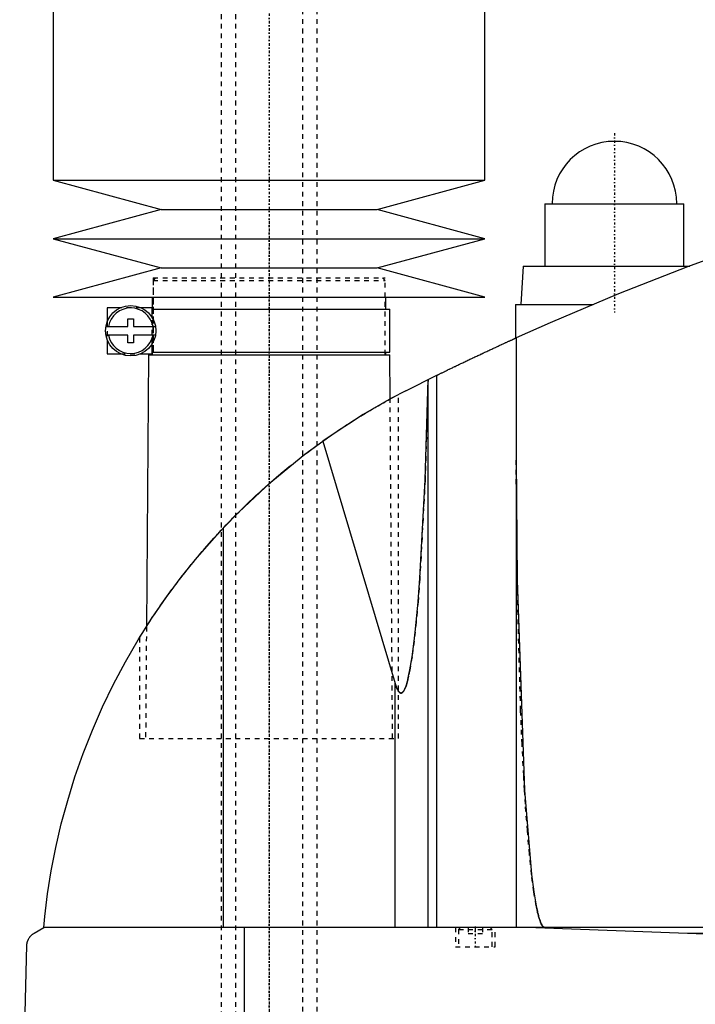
# Model space of a CAD drawing. Extents: x -602 to 168, y -1 to 976.
# Tile 4 of 10: x -602 to -461, y 438 to 643. Entities that reach past the tile are written whole.
import ezdxf

# ---------------------------------------------------------------- set-up
doc = ezdxf.new("R2010")
doc.units = 0
doc.linetypes.add('CENTER', pattern=[1.5, 0.45, -0.5, 0.05, -0.5])
doc.linetypes.add('DASHED', pattern=[2, 1, -1])
for name, color, linetype in [('AM_0', 7, 'CONTINUOUS'), ('AM_3', 7, 'DASHED'), ('AM_7', 7, 'CENTER')]:
    doc.layers.add(name, color=color, linetype=linetype)

msp = doc.modelspace()

# ---------------------------------------------------------------- linework, layer by layer
at = {"layer": 'AM_0', "color": 7, "linetype": 'CONTINUOUS'}
for p, q in [((-595, 751.5), (-595, 609.4)), ((-505, 609.4), (-505, 751.5)), ((-595, 609.4), (-572.5, 603.3)), ((-595, 609.4), (-505, 609.4)), ((-527.5, 603.3), (-505, 609.4)), ((-492.5, 604.5), (-492.5, 591.5)), ((-492.5, 604.5), (-463.5, 604.5)), ((-463.5, 591.5), (-463.5, 604.5)), ((-572.5, 603.3), (-595, 597.2)), ((-572.5, 603.3), (-527.5, 603.3)), ((-505, 597.2), (-527.5, 603.3)), ((-595, 597.2), (-572.5, 591.1)), ((-595, 597.2), (-505, 597.2)), ((-527.5, 591.1), (-505, 597.2)), ((-497, 591.5), (-497.5, 583.5)), ((-497, 591.5), (-462.27, 591.5)), ((-572.5, 591.1), (-595, 585)), ((-572.5, 591.1), (-527.5, 591.1)), ((-505, 585), (-527.5, 591.1)), ((-595, 585), (-505, 585)), ((-574.35, 585), (-574.35, 582.5)), ((-525.65, 582.5), (-525.65, 585)), ((-498.65, 583.5), (-498.65, 576.44)), ((-498.65, 583.5), (-482.43, 583.5)), ((-583.75, 582.8), (-583.75, 579.88)), ((-580.98, 582.8), (-583.75, 582.8)), ((-574.4, 582.8), (-576.72, 582.8)), ((-574.4, 580.79), (-574.4, 582.8)), ((-574.4, 582.5), (-524.85, 582.5)), ((-524.85, 573.5), (-524.85, 582.5)), ((-579.45, 578.9), (-579.45, 580.5)), ((-579.45, 580.5), (-578.25, 580.5)), ((-578.25, 580.5), (-578.25, 578.9)), ((-584.02, 578.9), (-579.45, 578.9)), ((-579.45, 577.1), (-584.02, 577.1)), ((-579.45, 575.5), (-579.45, 577.1)), ((-578.25, 578.9), (-573.68, 578.9)), ((-578.25, 577.1), (-578.25, 575.5)), ((-573.68, 577.1), (-578.25, 577.1)), ((-583.75, 576.12), (-583.75, 573.2)), ((-578.25, 575.5), (-579.45, 575.5)), ((-574.4, 573.2), (-574.4, 575.21)), ((-498.5, 576.51), (-498.5, 453.55)), ((-583.75, 573.2), (-580.98, 573.2)), ((-576.72, 573.2), (-574.4, 573.2)), ((-575.17, 573), (-575.58, 516.27)), ((-575.17, 573), (-524.83, 573)), ((-574.4, 573.5), (-524.85, 573.5)), ((-574.35, 573.5), (-574.35, 573)), ((-525.65, 573), (-525.65, 573.5)), ((-524.76, 563.77), (-524.83, 573)), ((-521.5, 565.5), (-515.04, 568.71)), ((-516.82, 453.55), (-516.82, 567.84)), ((-515.04, 453.55), (-515.04, 568.71)), ((-524.76, 563.77), (-523, 564.72)), ((-538.83, 554.95), (-523.7, 504.43)), ((-559.54, 453.55), (-559.54, 536.88)), ((-577, 514), (-575.58, 516.26)), ((-523.7, 453.55), (-523.7, 504.43)), ((-599, 452.35), (-597, 453.55)), ((-205.5, 453.55), (-597, 453.55)), ((-555.15, 393), (-555.15, 453.55)), ((-494.4, 453.55), (-462.76, 452.35)), ((-462.76, 452.35), (-252.3, 452.35)), ((-602, 393), (-600.5, 449.85))]:
    msp.add_line(p, q, dxfattribs=at)
for points in [[(-455.5, 594, 0), (-462.76, 591.32, 0), (-477.17, 585.67, 0), (-491.43, 579.65, 0), (-498.5, 576.51, 0)], [(-515.04, 568.71, 0), (-515, 568.73, 0), (-514.92, 568.77, 0), (-514.83, 568.81, 0), (-514.79, 568.84, 0), (-514.74, 568.86, 0), (-514.64, 568.91, 0), (-514.54, 568.96, 0), (-514.43, 569.01, 0), (-514.31, 569.07, 0), (-514.19, 569.13, 0), (-514.13, 569.16, 0), (-514.07, 569.19, 0), (-513.94, 569.25, 0), (-513.81, 569.32, 0), (-513.67, 569.38, 0), (-513.53, 569.45, 0), (-513.39, 569.52, 0), (-513.32, 569.55, 0), (-513.24, 569.59, 0), (-513.09, 569.66, 0), (-512.94, 569.73, 0), (-512.87, 569.77, 0), (-512.79, 569.81, 0), (-512.63, 569.89, 0), (-512.47, 569.97, 0), (-512.38, 570.01, 0), (-512.3, 570.05, 0), (-512.13, 570.13, 0), (-511.95, 570.21, 0), (-511.77, 570.3, 0), (-511.59, 570.39, 0), (-511.4, 570.48, 0), (-511.31, 570.52, 0), (-511.22, 570.57, 0), (-511.02, 570.66, 0), (-510.83, 570.76, 0), (-510.63, 570.85, 0), (-510.43, 570.95, 0), (-510.23, 571.04, 0), (-510.13, 571.09, 0), (-510.03, 571.14, 0), (-509.82, 571.24, 0), (-509.61, 571.34, 0), (-509.41, 571.44, 0), (-509.2, 571.54, 0), (-508.99, 571.64, 0), (-508.88, 571.69, 0), (-508.78, 571.74, 0), (-508.57, 571.84, 0), (-508.36, 571.94, 0), (-508.15, 572.04, 0), (-507.94, 572.14, 0), (-507.73, 572.23, 0), (-507.62, 572.28, 0), (-507.52, 572.33, 0), (-507.31, 572.43, 0), (-507.11, 572.53, 0), (-506.91, 572.62, 0), (-506.7, 572.72, 0), (-506.49, 572.82, 0), (-506.39, 572.87, 0), (-506.29, 572.91, 0), (-506.08, 573.01, 0), (-505.87, 573.11, 0), (-505.76, 573.16, 0), (-505.66, 573.21, 0), (-505.45, 573.31, 0), (-505.24, 573.41, 0), (-505.13, 573.46, 0), (-505.03, 573.51, 0), (-504.82, 573.6, 0), (-504.61, 573.7, 0), (-504.4, 573.8, 0), (-504.19, 573.89, 0), (-503.98, 573.99, 0), (-503.88, 574.04, 0), (-503.78, 574.09, 0), (-503.58, 574.18, 0), (-503.38, 574.27, 0), (-503.18, 574.36, 0), (-502.98, 574.45, 0), (-502.79, 574.54, 0), (-502.69, 574.59, 0), (-502.6, 574.63, 0), (-502.41, 574.72, 0), (-502.23, 574.8, 0), (-502.05, 574.89, 0), (-501.87, 574.97, 0), (-501.7, 575.05, 0), (-501.61, 575.09, 0), (-501.53, 575.12, 0), (-501.37, 575.2, 0), (-501.2, 575.27, 0), (-501.05, 575.35, 0), (-500.9, 575.41, 0), (-500.75, 575.48, 0), (-500.68, 575.52, 0), (-500.6, 575.55, 0), (-500.46, 575.61, 0), (-500.32, 575.68, 0), (-500.19, 575.74, 0), (-500.05, 575.8, 0), (-499.92, 575.86, 0), (-499.86, 575.89, 0), (-499.8, 575.92, 0), (-499.68, 575.97, 0), (-499.57, 576.02, 0), (-499.51, 576.05, 0), (-499.46, 576.07, 0), (-499.35, 576.12, 0), (-499.25, 576.16, 0), (-499.21, 576.19, 0), (-499.16, 576.21, 0), (-499.07, 576.25, 0), (-498.99, 576.28, 0), (-498.91, 576.32, 0), (-498.84, 576.35, 0), (-498.78, 576.38, 0), (-498.75, 576.39, 0), (-498.73, 576.4, 0), (-498.67, 576.43, 0), (-498.63, 576.45, 0), (-498.59, 576.46, 0), (-498.56, 576.48, 0), (-498.54, 576.49, 0), (-498.53, 576.49, 0), (-498.52, 576.5, 0), (-498.51, 576.5, 0), (-498.5, 576.51, 0), (-498.5, 576.51, 0)], [(-523.7, 504.43, 0), (-523.67, 504.3, 0), (-523.59, 504.05, 0), (-523.51, 503.83, 0), (-523.47, 503.72, 0), (-523.43, 503.62, 0), (-523.35, 503.42, 0), (-523.27, 503.25, 0), (-523.19, 503.09, 0), (-523.11, 502.95, 0), (-523.03, 502.82, 0), (-522.99, 502.77, 0), (-522.99, 502.76, 0), (-522.97, 502.74, 0), (-522.96, 502.72, 0), (-522.96, 502.72, 0), (-522.95, 502.71, 0), (-522.94, 502.69, 0), (-522.92, 502.68, 0), (-522.91, 502.66, 0), (-522.9, 502.65, 0), (-522.88, 502.63, 0), (-522.88, 502.63, 0), (-522.87, 502.62, 0), (-522.86, 502.61, 0), (-522.84, 502.59, 0), (-522.83, 502.58, 0), (-522.82, 502.57, 0), (-522.8, 502.56, 0), (-522.8, 502.55, 0), (-522.79, 502.55, 0), (-522.78, 502.54, 0), (-522.76, 502.53, 0), (-522.75, 502.52, 0), (-522.74, 502.51, 0), (-522.72, 502.5, 0), (-522.72, 502.5, 0), (-522.71, 502.49, 0), (-522.7, 502.49, 0), (-522.68, 502.48, 0), (-522.67, 502.47, 0), (-522.66, 502.47, 0), (-522.64, 502.46, 0), (-522.64, 502.46, 0), (-522.63, 502.46, 0), (-522.62, 502.45, 0), (-522.6, 502.45, 0), (-522.59, 502.45, 0), (-522.58, 502.44, 0), (-522.56, 502.44, 0), (-522.56, 502.44, 0), (-522.55, 502.44, 0), (-522.54, 502.44, 0), (-522.52, 502.44, 0), (-522.52, 502.44, 0), (-522.51, 502.44, 0), (-522.5, 502.44, 0), (-522.48, 502.44, 0), (-522.48, 502.44, 0), (-522.47, 502.44, 0), (-522.46, 502.44, 0), (-522.44, 502.44, 0), (-522.43, 502.44, 0), (-522.42, 502.44, 0), (-522.4, 502.45, 0), (-522.4, 502.45, 0), (-522.39, 502.45, 0), (-522.38, 502.46, 0), (-522.36, 502.46, 0), (-522.35, 502.47, 0), (-522.34, 502.47, 0), (-522.32, 502.48, 0), (-522.32, 502.48, 0), (-522.31, 502.48, 0), (-522.3, 502.49, 0), (-522.28, 502.5, 0), (-522.28, 502.5, 0), (-522.27, 502.51, 0), (-522.26, 502.51, 0), (-522.24, 502.52, 0), (-522.24, 502.53, 0), (-522.23, 502.53, 0), (-522.22, 502.54, 0), (-522.2, 502.55, 0), (-522.19, 502.56, 0), (-522.18, 502.58, 0), (-522.16, 502.59, 0), (-522.16, 502.59, 0), (-522.15, 502.6, 0), (-522.14, 502.61, 0), (-522.13, 502.63, 0), (-522.11, 502.64, 0), (-522.1, 502.65, 0), (-522.09, 502.67, 0), (-522.08, 502.68, 0), (-522.07, 502.68, 0), (-522.06, 502.7, 0), (-522.05, 502.72, 0), (-522.04, 502.72, 0), (-522.03, 502.73, 0), (-522.02, 502.75, 0), (-522.01, 502.77, 0), (-522, 502.78, 0), (-521.99, 502.79, 0), (-521.98, 502.8, 0), (-521.97, 502.82, 0), (-521.92, 502.89, 0), (-521.84, 503.03, 0), (-521.76, 503.18, 0), (-521.68, 503.35, 0), (-521.6, 503.53, 0), (-521.56, 503.63, 0), (-521.52, 503.74, 0), (-521.45, 503.96, 0), (-521.37, 504.19, 0), (-521.29, 504.45, 0), (-521.21, 504.72, 0), (-521.13, 505, 0), (-521.09, 505.15, 0), (-521.06, 505.31, 0), (-520.98, 505.63, 0), (-520.9, 505.97, 0), (-520.63, 507.28, 0), (-520.19, 510, 0), (-519.75, 513.29, 0), (-519.54, 515.14, 0), (-519.34, 517.13, 0), (-518.94, 521.5, 0), (-518.57, 526.37, 0), (-517.47, 546.89, 0), (-516.84, 567.83, 0)], [(-521.5, 565.5, 0), (-524.49, 563.92, 0), (-530.36, 560.54, 0), (-536.05, 556.88, 0), (-538.83, 554.95, 0)], [(-559.54, 536.88, 0), (-556.34, 540.17, 0), (-549.63, 546.42, 0), (-542.52, 552.23, 0), (-538.83, 554.95, 0)], [(-498.5, 551.32, 0), (-498.3, 526.02, 0), (-496.74, 482.19, 0), (-495.27, 464.6, 0), (-494.8, 460.99, 0), (-494.3, 458.08, 0), (-494.05, 456.88, 0), (-494.01, 456.7, 0), (-493.93, 456.35, 0), (-493.84, 456.02, 0), (-493.8, 455.87, 0), (-493.76, 455.72, 0), (-493.67, 455.43, 0), (-493.58, 455.16, 0), (-493.5, 454.91, 0), (-493.41, 454.69, 0), (-493.33, 454.48, 0), (-493.28, 454.39, 0), (-493.24, 454.3, 0), (-493.15, 454.13, 0), (-493.07, 453.99, 0), (-493.02, 453.91, 0), (-493, 453.89, 0), (-492.99, 453.87, 0), (-492.98, 453.86, 0), (-492.97, 453.85, 0), (-492.96, 453.83, 0), (-492.94, 453.82, 0), (-492.93, 453.8, 0), (-492.91, 453.78, 0), (-492.9, 453.77, 0), (-492.89, 453.76, 0), (-492.89, 453.75, 0), (-492.87, 453.74, 0), (-492.86, 453.72, 0), (-492.84, 453.71, 0), (-492.83, 453.7, 0), (-492.81, 453.68, 0), (-492.81, 453.68, 0), (-492.8, 453.67, 0), (-492.78, 453.66, 0), (-492.77, 453.65, 0), (-492.76, 453.64, 0), (-492.75, 453.64, 0), (-492.74, 453.63, 0), (-492.73, 453.62, 0), (-492.72, 453.61, 0), (-492.71, 453.61, 0), (-492.7, 453.6, 0), (-492.68, 453.59, 0), (-492.67, 453.59, 0), (-492.65, 453.58, 0), (-492.64, 453.58, 0), (-492.63, 453.57, 0), (-492.62, 453.57, 0), (-492.61, 453.57, 0), (-492.59, 453.56, 0), (-492.58, 453.56, 0), (-492.57, 453.56, 0), (-492.55, 453.55, 0), (-492.54, 453.55, 0), (-492.54, 453.55, 0), (-492.52, 453.55, 0), (-492.51, 453.55, 0), (-492.5, 453.55, 0)], [(-597, 453.55, 0), (-596.77, 455.87, 0), (-596.18, 460.59, 0), (-595.42, 465.39, 0), (-594.97, 467.82, 0), (-594.47, 470.25, 0), (-593.33, 475.15, 0), (-591.99, 480.06, 0), (-590.47, 484.97, 0), (-588.74, 489.87, 0), (-586.83, 494.73, 0), (-585.8, 497.14, 0), (-584.72, 499.54, 0), (-582.42, 504.3, 0), (-579.93, 508.97, 0), (-577.27, 513.55, 0), (-574.44, 518.03, 0), (-571.45, 522.38, 0), (-569.89, 524.51, 0), (-568.3, 526.61, 0), (-564.99, 530.74, 0), (-561.41, 534.84, 0), (-559.54, 536.88, 0)], [(-600.5, 449.85, 0), (-600.5, 449.85, 0), (-600.5, 449.86, 0), (-600.5, 449.87, 0), (-600.5, 449.88, 0), (-600.5, 449.88, 0), (-600.5, 449.89, 0), (-600.5, 449.9, 0), (-600.5, 449.93, 0), (-600.49, 449.98, 0), (-600.49, 450.01, 0), (-600.49, 450.03, 0), (-600.48, 450.08, 0), (-600.48, 450.13, 0), (-600.47, 450.18, 0), (-600.46, 450.23, 0), (-600.46, 450.28, 0), (-600.45, 450.3, 0), (-600.45, 450.32, 0), (-600.44, 450.36, 0), (-600.43, 450.4, 0), (-600.42, 450.44, 0), (-600.41, 450.48, 0), (-600.4, 450.52, 0), (-600.4, 450.54, 0), (-600.39, 450.55, 0), (-600.38, 450.59, 0), (-600.37, 450.62, 0), (-600.37, 450.64, 0), (-600.36, 450.66, 0), (-600.35, 450.69, 0), (-600.34, 450.72, 0), (-600.33, 450.74, 0), (-600.33, 450.76, 0), (-600.32, 450.79, 0), (-600.3, 450.82, 0), (-600.26, 450.93, 0), (-600.18, 451.09, 0), (-600.1, 451.25, 0), (-600.02, 451.38, 0), (-599.94, 451.5, 0), (-599.9, 451.56, 0), (-599.86, 451.61, 0), (-599.77, 451.72, 0), (-599.67, 451.82, 0), (-599.58, 451.91, 0), (-599.48, 452.01, 0), (-599.38, 452.09, 0), (-599.33, 452.13, 0), (-599.27, 452.17, 0), (-599.17, 452.25, 0), (-599.06, 452.32, 0), (-599, 452.35, 0)], [(-462.76, 452.35, 0), (-457.28, 452.16, 0)]]:
    msp.add_polyline3d(points, dxfattribs=at)
msp.add_circle((-578.85, 578), 5.25, dxfattribs=at)
for centre, radius, start, end in [((-478, 604.5), 13, 0, 180), ((-578.85, 578), 4.75, 10.9221, 169.0779), ((-578.85, 578), 4.75, 190.9221, 349.0779)]:
    msp.add_arc(centre, radius, start, end, dxfattribs=at)
at = {"layer": 'AM_3', "color": 6, "linetype": 'DASHED'}
for p, q in [((-557, 942), (-557, 266)), ((-543, 266), (-543, 942)), ((-560, 930), (-560, 296)), ((-540, 306), (-540, 930)), ((-574.17, 589), (-574.17, 573)), ((-574.17, 589), (-525.83, 589)), ((-573.67, 589), (-574.17, 588.5)), ((-574.17, 588.5), (-574.17, 573)), ((-574.17, 588.5), (-525.83, 588.5)), ((-525.83, 588.5), (-526.33, 589)), ((-525.83, 573), (-525.83, 589)), ((-525.83, 573), (-525.83, 588.5)), ((-576.72, 582.8), (-580.98, 582.8)), ((-583.75, 579.88), (-583.75, 576.12)), ((-574.4, 575.21), (-574.4, 580.79)), ((-574.16, 575.65), (-574.16, 580.35)), ((-580.98, 573.2), (-576.72, 573.2)), ((-523, 493), (-523, 564.72)), ((-524.25, 493), (-524.76, 563.77)), ((-575.58, 516.27), (-575.75, 493)), ((-577, 514), (-577, 493)), ((-577, 493), (-523, 493)), ((-511.15, 453.55), (-511.15, 449.55)), ((-510.1, 453.55), (-510.5, 453.15)), ((-510.5, 453.15), (-510.5, 449.55)), ((-510.5, 453.15), (-503.5, 453.15)), ((-508.5, 453.55), (-508.5, 452.3)), ((-508.5, 452.3), (-505.5, 452.3)), ((-507, 453.55), (-507, 452.3)), ((-505.5, 453.55), (-505.5, 452.3)), ((-503.5, 453.15), (-503.9, 453.55)), ((-503.5, 449.55), (-503.5, 453.15)), ((-502.85, 449.55), (-502.85, 453.55)), ((-511.15, 449.55), (-502.85, 449.55))]:
    msp.add_line(p, q, dxfattribs=at)
for points in [[(-516.84, 567.83, 0), (-517.47, 546.89, 0), (-518.57, 526.37, 0), (-518.94, 521.5, 0), (-519.34, 517.13, 0), (-519.54, 515.14, 0), (-519.75, 513.29, 0), (-520.19, 510, 0), (-520.63, 507.28, 0), (-520.9, 505.97, 0), (-520.98, 505.63, 0), (-521.06, 505.31, 0), (-521.09, 505.15, 0), (-521.13, 505, 0), (-521.21, 504.72, 0), (-521.29, 504.45, 0), (-521.37, 504.19, 0), (-521.45, 503.96, 0), (-521.52, 503.74, 0), (-521.56, 503.63, 0), (-521.6, 503.53, 0), (-521.68, 503.35, 0), (-521.76, 503.18, 0), (-521.84, 503.03, 0), (-521.92, 502.89, 0), (-521.97, 502.82, 0), (-521.98, 502.8, 0), (-521.99, 502.79, 0), (-522, 502.78, 0), (-522.01, 502.77, 0), (-522.02, 502.75, 0), (-522.03, 502.73, 0), (-522.04, 502.72, 0), (-522.05, 502.72, 0), (-522.06, 502.7, 0), (-522.07, 502.68, 0), (-522.08, 502.68, 0), (-522.09, 502.67, 0), (-522.1, 502.65, 0), (-522.11, 502.64, 0), (-522.13, 502.63, 0), (-522.14, 502.61, 0), (-522.15, 502.6, 0), (-522.16, 502.59, 0), (-522.16, 502.59, 0), (-522.18, 502.58, 0), (-522.19, 502.56, 0), (-522.2, 502.55, 0), (-522.22, 502.54, 0), (-522.23, 502.53, 0), (-522.24, 502.53, 0), (-522.24, 502.52, 0), (-522.26, 502.51, 0), (-522.27, 502.51, 0), (-522.28, 502.5, 0), (-522.28, 502.5, 0), (-522.3, 502.49, 0), (-522.31, 502.48, 0), (-522.32, 502.48, 0), (-522.32, 502.48, 0), (-522.34, 502.47, 0), (-522.35, 502.47, 0), (-522.36, 502.46, 0), (-522.38, 502.46, 0), (-522.39, 502.45, 0), (-522.4, 502.45, 0), (-522.4, 502.45, 0), (-522.42, 502.44, 0), (-522.43, 502.44, 0), (-522.44, 502.44, 0), (-522.46, 502.44, 0), (-522.47, 502.44, 0), (-522.48, 502.44, 0), (-522.48, 502.44, 0), (-522.5, 502.44, 0), (-522.51, 502.44, 0), (-522.52, 502.44, 0), (-522.52, 502.44, 0), (-522.54, 502.44, 0), (-522.55, 502.44, 0), (-522.56, 502.44, 0), (-522.56, 502.44, 0), (-522.58, 502.44, 0), (-522.59, 502.45, 0), (-522.6, 502.45, 0), (-522.62, 502.45, 0), (-522.63, 502.46, 0), (-522.64, 502.46, 0), (-522.64, 502.46, 0), (-522.66, 502.47, 0), (-522.67, 502.47, 0), (-522.68, 502.48, 0), (-522.7, 502.49, 0), (-522.71, 502.49, 0), (-522.72, 502.5, 0), (-522.72, 502.5, 0), (-522.74, 502.51, 0), (-522.75, 502.52, 0), (-522.76, 502.53, 0), (-522.78, 502.54, 0), (-522.79, 502.55, 0), (-522.8, 502.55, 0), (-522.8, 502.56, 0), (-522.82, 502.57, 0), (-522.83, 502.58, 0), (-522.84, 502.59, 0), (-522.86, 502.61, 0), (-522.87, 502.62, 0), (-522.88, 502.63, 0), (-522.88, 502.63, 0), (-522.9, 502.65, 0), (-522.91, 502.66, 0), (-522.92, 502.68, 0), (-522.94, 502.69, 0), (-522.95, 502.71, 0), (-522.96, 502.72, 0), (-522.96, 502.72, 0), (-522.97, 502.74, 0), (-522.99, 502.76, 0), (-522.99, 502.77, 0), (-523, 502.78, 0), (-523.01, 502.8, 0), (-523.03, 502.81, 0), (-523.03, 502.82, 0), (-523.04, 502.83, 0), (-523.05, 502.85, 0), (-523.07, 502.87, 0), (-523.11, 502.95, 0), (-523.19, 503.09, 0), (-523.27, 503.25, 0), (-523.35, 503.42, 0), (-523.43, 503.62, 0), (-523.47, 503.72, 0), (-523.51, 503.83, 0), (-523.59, 504.05, 0), (-523.67, 504.3, 0), (-523.7, 504.43, 0)], [(-575.58, 516.26, 0), (-575.47, 516.44, 0), (-575.25, 516.79, 0), (-575.01, 517.16, 0), (-574.88, 517.36, 0), (-574.75, 517.55, 0), (-574.49, 517.96, 0), (-574.21, 518.38, 0), (-573.92, 518.81, 0), (-573.62, 519.25, 0), (-573.32, 519.71, 0), (-573.16, 519.93, 0), (-573, 520.17, 0), (-572.68, 520.64, 0), (-572.35, 521.11, 0), (-572.01, 521.59, 0), (-571.67, 522.07, 0), (-571.32, 522.56, 0), (-571.15, 522.8, 0), (-570.97, 523.05, 0), (-570.62, 523.53, 0), (-570.26, 524.02, 0), (-570.08, 524.27, 0), (-569.89, 524.52, 0), (-569.52, 525.02, 0), (-569.13, 525.53, 0), (-568.94, 525.78, 0), (-568.74, 526.04, 0), (-568.34, 526.56, 0), (-567.93, 527.08, 0), (-567.52, 527.61, 0), (-567.1, 528.15, 0), (-566.67, 528.69, 0), (-566.45, 528.96, 0), (-566.23, 529.23, 0), (-565.78, 529.77, 0), (-565.33, 530.32, 0), (-564.88, 530.87, 0), (-564.41, 531.42, 0), (-563.94, 531.97, 0), (-563.7, 532.25, 0), (-563.46, 532.53, 0), (-562.98, 533.08, 0), (-562.49, 533.64, 0), (-561.99, 534.2, 0), (-561.49, 534.75, 0), (-560.99, 535.31, 0), (-560.74, 535.59, 0), (-560.48, 535.87, 0), (-559.96, 536.42, 0), (-559.45, 536.98, 0), (-558.92, 537.53, 0), (-558.39, 538.08, 0), (-557.86, 538.63, 0), (-557.6, 538.9, 0), (-557.33, 539.17, 0), (-556.79, 539.72, 0), (-556.25, 540.26, 0), (-555.71, 540.79, 0), (-555.16, 541.33, 0), (-554.61, 541.86, 0), (-554.34, 542.12, 0), (-554.06, 542.38, 0), (-553.51, 542.9, 0), (-552.96, 543.42, 0), (-552.69, 543.68, 0), (-552.41, 543.93, 0), (-551.86, 544.44, 0), (-551.31, 544.94, 0), (-551.03, 545.19, 0), (-550.75, 545.43, 0), (-550.2, 545.92, 0), (-549.65, 546.4, 0), (-549.09, 546.89, 0), (-548.53, 547.38, 0), (-547.95, 547.86, 0), (-547.67, 548.11, 0), (-547.38, 548.35, 0), (-546.79, 548.84, 0), (-546.2, 549.32, 0), (-545.61, 549.8, 0), (-545.01, 550.28, 0), (-544.41, 550.76, 0), (-544.11, 551, 0), (-543.81, 551.23, 0), (-543.21, 551.7, 0), (-542.6, 552.17, 0), (-542, 552.63, 0), (-541.39, 553.08, 0), (-540.79, 553.53, 0), (-540.49, 553.75, 0), (-540.18, 553.97, 0), (-539.58, 554.41, 0), (-538.99, 554.84, 0), (-538.39, 555.26, 0), (-537.8, 555.68, 0), (-537.22, 556.08, 0), (-536.93, 556.29, 0), (-536.64, 556.48, 0), (-536.06, 556.87, 0), (-535.5, 557.26, 0), (-534.94, 557.63, 0), (-534.39, 557.99, 0), (-533.84, 558.35, 0), (-533.58, 558.52, 0), (-533.31, 558.69, 0), (-532.79, 559.03, 0), (-532.27, 559.35, 0), (-532.02, 559.51, 0), (-531.77, 559.67, 0), (-531.28, 559.97, 0), (-530.8, 560.27, 0), (-530.57, 560.41, 0), (-530.33, 560.55, 0), (-529.87, 560.84, 0), (-529.41, 561.11, 0), (-528.96, 561.38, 0), (-528.52, 561.64, 0), (-528.09, 561.89, 0), (-527.89, 562.01, 0), (-527.68, 562.13, 0), (-527.28, 562.36, 0), (-526.89, 562.58, 0), (-526.51, 562.8, 0), (-526.16, 563, 0), (-525.81, 563.19, 0), (-525.65, 563.28, 0), (-525.49, 563.37, 0), (-525.18, 563.54, 0), (-524.9, 563.7, 0), (-524.76, 563.77, 0)], [(-492.5, 453.55, 0), (-492.51, 453.55, 0), (-492.52, 453.55, 0), (-492.54, 453.55, 0), (-492.54, 453.55, 0), (-492.55, 453.55, 0), (-492.57, 453.56, 0), (-492.58, 453.56, 0), (-492.59, 453.56, 0), (-492.61, 453.57, 0), (-492.62, 453.57, 0), (-492.63, 453.57, 0), (-492.64, 453.58, 0), (-492.65, 453.58, 0), (-492.67, 453.59, 0), (-492.68, 453.59, 0), (-492.7, 453.6, 0), (-492.71, 453.61, 0), (-492.72, 453.61, 0), (-492.73, 453.62, 0), (-492.74, 453.63, 0), (-492.75, 453.64, 0), (-492.76, 453.64, 0), (-492.77, 453.65, 0), (-492.78, 453.66, 0), (-492.8, 453.67, 0), (-492.81, 453.68, 0), (-492.81, 453.68, 0), (-492.83, 453.7, 0), (-492.84, 453.71, 0), (-492.86, 453.72, 0), (-492.87, 453.74, 0), (-492.89, 453.75, 0), (-492.89, 453.76, 0), (-492.9, 453.77, 0), (-492.91, 453.78, 0), (-492.93, 453.8, 0), (-492.94, 453.82, 0), (-492.96, 453.83, 0), (-492.97, 453.85, 0), (-492.98, 453.86, 0), (-492.99, 453.87, 0), (-493, 453.89, 0), (-493.02, 453.91, 0), (-493.03, 453.93, 0), (-493.04, 453.95, 0), (-493.06, 453.98, 0), (-493.07, 453.99, 0), (-493.07, 454, 0), (-493.09, 454.02, 0), (-493.1, 454.04, 0), (-493.15, 454.13, 0), (-493.24, 454.3, 0), (-493.28, 454.39, 0), (-493.33, 454.48, 0), (-493.41, 454.69, 0), (-493.5, 454.91, 0), (-493.58, 455.16, 0), (-493.67, 455.43, 0), (-493.76, 455.72, 0), (-493.8, 455.87, 0), (-493.84, 456.02, 0), (-493.93, 456.35, 0), (-494.01, 456.7, 0), (-494.05, 456.88, 0), (-494.3, 458.08, 0), (-494.8, 460.99, 0), (-495.27, 464.6, 0), (-495.72, 468.86, 0), (-496.15, 473.75, 0), (-496.55, 479.24, 0), (-496.74, 482.19, 0), (-496.92, 485.27, 0), (-497.26, 491.8, 0), (-497.56, 498.79, 0), (-498.3, 526.02, 0), (-498.5, 551.32, 0)]]:
    msp.add_polyline3d(points, dxfattribs=at)
at = {"layer": 'AM_7', "color": 4, "linetype": 'CENTER'}
for p, q in [((-550, 975.8), (-550, 232.2)), ((-550, 760.42), (-550, 564.08)), ((-478, 619.2), (-478, 581.8)), ((-491.65, 604.5), (-464.35, 604.5)), ((-550, 600.89), (-550, 339.31)), ((-507, 453.75), (-507, 449.35))]:
    msp.add_line(p, q, dxfattribs=at)

doc.saveas('drawing.dxf')
